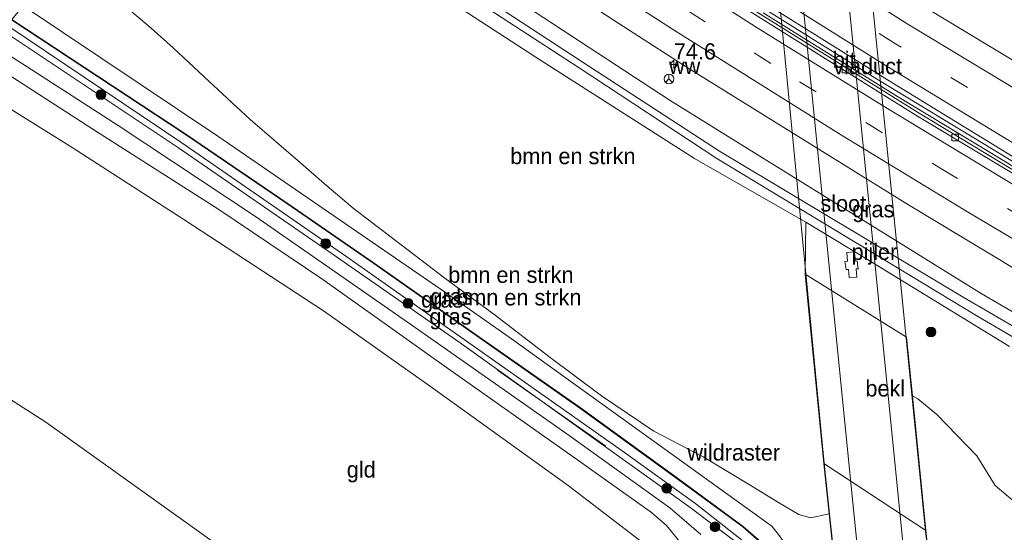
# Model space of a CAD drawing. Header units: millimetres. Extents: x 180000 to 190000, y 466229 to 468626.
# Tile 149 of 202: x 186132 to 186283, y 467002 to 467081. Entities that reach past the tile are written whole.
import ezdxf
from ezdxf.enums import TextEntityAlignment as Align

# ---------------------------------------------------------------- set-up
doc = ezdxf.new("R2010")
doc.units = ezdxf.units.MM
doc.linetypes.add('39strp', pattern=[12, 3, -9])
for name, color, linetype, lineweight in [('af-bs-rasterhekwerk', 8, 'hekwerk', 18), ('as-bs-kilometr', 13, 'Continuous', 18), ('bp-b5-bomenstruiken', 93, 'Continuous', 18), ('bp-b5-grasland', 93, 'Continuous', 18), ('bp-bs-bomenrij', 93, 'laanbep', 18), ('bp-bs-boom', 93, 'Continuous', 18), ('bw-bs-rona', 8, 'Continuous', 18), ('gr-bs-geleiderail', 213, 'geleiderail', 18), ('gw-bs-insteekwatergang', 93, 'Continuous', 18), ('gw-bs-kruinlijn', 93, 'Continuous', 18), ('kd-bs-opnamedtmgrens', 173, 'Continuous', 18), ('kw-b5-landhoofd', 173, 'Continuous', 18), ('kw-b5-pijler', 173, 'Continuous', 18), ('kw-b6-viaduct', 173, 'Continuous', 18), ('mk-bs-39streep 0.15', 8, '39strp', 18), ('mk-bs-streep 0.15', 8, 'Continuous', 18), ('og-b5-bekleding', 253, 'Continuous', 18), ('og-b5-grond_ingericht', 253, 'Continuous', 18), ('og-b5-water', 153, 'Continuous', 18), ('vh-b5-verh_soort', 8, 'Continuous', 18), ('vh-b6-verh_soort', 8, 'Continuous', 18), ('wh-bs-greppel', 133, 'greppel', 18), ('wh-bs-kolk', 8, 'Continuous', 18)]:
    doc.layers.add(name, color=color, linetype=linetype, lineweight=lineweight)
doc.styles.add('rtw_iso', font='iso-rtw.shx')
doc.linetypes.add('geleiderail', pattern='A,2,-1,[175,RTW.shx,S=0.5,R=0,X=0,Y=0],-1', length=4)
doc.linetypes.add('greppel', pattern='A,25.5,-0.01,[14,RTW.shx,S=1,R=0,X=0,Y=0],1,[14,RTW.shx,S=1,R=0,X=0,Y=0],1,[14,RTW.shx,S=1,R=0,X=0,Y=0],1,[14,RTW.shx,S=1,R=0,X=0,Y=0],1,[14,RTW.shx,S=1,R=0,X=0,Y=0],0.5,-0.01', length=30.02)
doc.linetypes.add('hekwerk', pattern='A,7,-1.5,[1,RTW.shx,S=0.75,R=0,X=0,Y=0],-1.5', length=10)
doc.linetypes.add('laanbep', pattern='A,20,-1,[4,RTW.shx,S=0.75,R=0,X=0,Y=0],-1', length=22)

# ---------------------------------------------------------------- blocks, each defined once
blk = doc.blocks.new('kolk')
blk.add_lwpolyline([(-0.5, -0.5), (0.5, -0.5), (0.5, 0.5), (-0.5, 0.5)], close=True)
blk = doc.blocks.new('wegwijzer')
for q in [(-0.53, -0.53), (0, 0.75), (0.53, -0.53)]:
    blk.add_line((0, 0), q)
blk.add_circle((0, 0), 0.75)
blk = doc.blocks.new('dtbattr')
at = {"style": 'rtw_iso'}
blk.add_attdef('TAG', (0.59, 0.87), '', height=2.5, dxfattribs=at)
blk = doc.blocks.new('dtbattr-r')
at = {"style": 'rtw_iso'}
blk.add_attdef('TAG', text='', height=2.5, dxfattribs=at).set_placement((0, 0), align=Align.MIDDLE_CENTER)
blk = doc.blocks.new('d33az_ACAD_1_FMEBLOCK49')
at = {"layer": 'bp-b5-grasland'}
blk.add_polyline3d([(-66.11, 34.76, 67.82), (-71.13, 38.96, 67.68), (-73.97, 43.55, 66.57), (-80.09, 49.93, 65.06), (-83.02, 52.35, 65.06), (-83.88, 52.81, 64.98), (-84.78, 61.88, 62.4), (-100.43, 71.59, 62.41), (-100.3, 79.66, 60.2), (-91.71, 74.43, 60.21), (-68.9, 60.43, 60.23)], dxfattribs=at)
blk.add_polyline3d([(-94.29, 73.58, 62.22), (-94.1, 72.34, 62.6), (-93.72, 72.36, 62.54), (-93.65, 71.11, 63.23), (-92.45, 71.17, 62.9), (-92.56, 72.43, 62.54), (-92.25, 72.42, 62.6), (-92.41, 73.65, 62.23), (-92.71, 73.63, 62.09), (-92.81, 75.04, 61.92), (-94.01, 74.96, 61.93), (-93.91, 73.61, 62.54)], close=True, dxfattribs=at)
blk = doc.blocks.new('boom')
blk.add_hatch(color=256).paths.add_polyline_path([(-0.75, 0, 1), (0.75, 0, 1)])
blk.add_circle((0, 0), 0.75)
blk = doc.blocks.new('d33az_ACAD_1_FMEBLOCK160')
at = {"layer": 'vh-b5-verh_soort'}
for points in [[(31.72, 59.44, 73.42), (29.66, 61.93, 73.44), (27.34, 63.93, 73.37), (15.78, 72.16, 73.26), (-4.64, 86.58, 73.1), (-23.31, 99.9, 72.72), (-39.53, 110.85, 72.35), (-58.1, 122.68, 72.21), (-76.12, 134.32, 72.02)], [(-74.46, 136.3, 72.22), (-54.89, 123.69, 72.32), (-33.71, 109.67, 72.58), (-9.6, 92.88, 73.06), (14.65, 75.85, 73.33), (30.16, 64.66, 73.37), (34.95, 60.55, 73.34)]]:
    blk.add_polyline3d(points, dxfattribs=at)
blk = doc.blocks.new('hecto')
for p, q in [((0, 0.625), (-0.625, 0)), ((0, -0.625), (0, 0.625)), ((-0.625, 0), (0.625, 0)), ((0.625, 0), (0, -0.625))]:
    blk.add_line(p, q)
blk = doc.blocks.new('dtbattr-l')
at = {"style": 'rtw_iso'}
blk.add_attdef('TAG', (0, 0), '', height=2.5, dxfattribs=at)

msp = doc.modelspace()

# ---------------------------------------------------------------- linework, layer by layer
at = {"layer": 'af-bs-rasterhekwerk'}
for points in [[(186207.48, 467031.49, 73.02), (186197.33, 467038.62, 72.99), (186162.21, 467062.76, 72.35), (186132.17, 467082.87, 71.98)], [(186244.97, 466980.24, 73.57), (186239.75, 466987.24, 73.47), (186237.48, 466990.47, 73.4), (186234.08, 466994.21, 73.4), (186230.91, 466997.45, 73.41), (186229.43, 466998.67, 73.41), (186216.22, 467008.83, 73.26), (186195.36, 467023.84, 73.02), (186178.48, 467035.79, 72.67), (186156.98, 467049.88, 72.34), (186139.76, 467061, 72.07), (186122.74, 467071.61, 72.1)], [(186258.14, 466989.03, 73.29), (186257.45, 466989.05, 73.36), (186248.67, 467001.24, 73.28), (186247.66, 467002.53, 73.02), (186207.48, 467031.49, 73.02)]]:
    msp.add_polyline3d(points, dxfattribs=at)
at = {"layer": 'bp-b5-bomenstruiken'}
for points in [[(186188.44, 467089.84, 60.03), (186212.27, 467074.3, 60.12), (186235.72, 467059.33, 60.19), (186252.9, 467049.49, 60.2), (186252.77, 467041.43, 62.41), (186255.64, 467012.2, 70.73), (186256.48, 467004.47, 72.97), (186253.67, 467003.85, 73.02), (186251.78, 467004.34, 73.05), (186248.65, 467006.22, 73.03), (186244.56, 467008.74, 72.92), (186237.04, 467013.27, 72.92), (186229.46, 467017.23, 73.09), (186221.36, 467022.68, 73.13), (186213.23, 467028.74, 72.96), (186204.95, 467035.11, 72.91), (186197.21, 467040.86, 72.75), (186183.09, 467051.66, 72.64), (186178.66, 467055.38, 72.55), (186174.95, 467058.63, 72.51), (186167.19, 467065.34, 72.38), (186160.12, 467071.9, 72.22), (186155.3, 467076.38, 71.97), (186151.91, 467079.45, 71.95), (186148.61, 467082.2, 71.89)], [(186248.67, 467001.24, 73.28), (186247.66, 467002.53, 73.02), (186207.48, 467031.49, 73.02), (186197.33, 467038.62, 72.99), (186162.21, 467062.76, 72.35), (186132.17, 467082.87, 71.98)], [(186148.61, 467082.2, 71.89), (186151.91, 467079.45, 71.95), (186155.3, 467076.38, 71.97), (186160.12, 467071.9, 72.22), (186167.19, 467065.34, 72.38), (186174.95, 467058.63, 72.51), (186178.66, 467055.38, 72.55), (186183.09, 467051.66, 72.64), (186197.21, 467040.86, 72.75), (186204.95, 467035.11, 72.91), (186213.23, 467028.74, 72.96), (186221.36, 467022.68, 73.13), (186229.46, 467017.23, 73.09), (186237.04, 467013.27, 72.92), (186244.56, 467008.74, 72.92), (186248.65, 467006.22, 73.03), (186251.78, 467004.34, 73.05), (186253.67, 467003.85, 73.02), (186256.48, 467004.47, 72.97), (186258.14, 466989.03, 73.29)], [(186293.45, 466976.9, 73.37), (186282.94, 466984.25, 73.2), (186275.51, 466989.21, 73.07), (186272.69, 466990.32, 73.08), (186271.37, 467001.86, 70.9), (186269.32, 467022.65, 64.98), (186270.18, 467022.19, 65.06), (186273.1, 467019.77, 65.06), (186279.23, 467013.39, 66.57), (186282.06, 467008.8, 67.68), (186287.09, 467004.6, 67.82)]]:
    msp.add_polyline3d(points, dxfattribs=at)
msp.add_polyline3d([(186258.14, 466989.03, 73.29), (186254.97, 466988.89, 73.28), (186251.96, 466993.3, 73.25), (186248.98, 466997.48, 73.21), (186243.23, 467002.49, 73.16), (186233.25, 467009.84, 73.06), (186218.07, 467020.88, 73.06), (186202.07, 467032.09, 73.02), (186186.32, 467043.16, 72.82), (186173.07, 467052.32, 72.47), (186157.13, 467063.19, 72.26), (186130.42, 467080.79, 71.62), (186132.17, 467082.87, 71.98), (186162.21, 467062.76, 72.35), (186197.33, 467038.62, 72.99), (186207.48, 467031.49, 73.02), (186247.66, 467002.53, 73.02), (186248.67, 467001.24, 73.28), (186257.45, 466989.05, 73.36)], close=True, dxfattribs=at)
at = {"layer": 'bp-b5-grasland'}
for points in [[(186291.46, 467053.57, 60.1), (186270.1, 467066.45, 60.09), (186240.33, 467085.11, 60.06), (186229.51, 467092.05, 60.01), (186209.51, 467105.1, 60.05), (186189.67, 467118.51, 59.97), (186172.15, 467130.57, 59.92), (186173.29, 467131.93, 60.15), (186191.97, 467119.01, 60.08), (186213.1, 467104.85, 60.11), (186233.62, 467091.45, 60.12), (186265.49, 467071.45, 60.16), (186285.55, 467059.16, 60.11)], [(186309.11, 467021.41, 60.1), (186279.93, 467038.49, 60.11), (186231.95, 467068.26, 60.09), (186212.46, 467081.01, 60.03), (186183.82, 467099.81, 60.06), (186159.77, 467115.8, 60.11), (186163.72, 467120.52, 60.25), (186182.85, 467107.51, 60.2), (186202.79, 467094.1, 60.24), (186223.32, 467080.63, 60.27), (186234.6, 467073.37, 60.36), (186268.45, 467052.33, 60.42), (186285.26, 467042.15, 60.4)], [(186309.64, 467018.94, 59.67), (186277.16, 467037.91, 59.65), (186239.58, 467060.44, 59.48), (186219.57, 467073.47, 59.42), (186187.07, 467094.75, 59.48), (186158.23, 467113.96, 59.5), (186159.77, 467115.8, 60.11), (186183.82, 467099.81, 60.06), (186212.46, 467081.01, 60.03), (186231.95, 467068.26, 60.09), (186279.93, 467038.49, 60.11), (186309.11, 467021.41, 60.1)], [(186284.29, 467030.27, 60.23), (186261.49, 467044.27, 60.21), (186252.9, 467049.49, 60.2), (186235.72, 467059.33, 60.19), (186212.27, 467074.3, 60.12), (186188.44, 467089.84, 60.03), (186170.08, 467101.68, 60.15), (186156.2, 467111.53, 60.11), (186157.65, 467113.27, 59.5), (186185.23, 467094.61, 59.42), (186217.95, 467073.3, 59.33), (186239.15, 467059.32, 59.54), (186279.24, 467035.04, 59.69), (186307.8, 467018.27, 59.65)], [(186291.94, 467070.19, 60.13), (186270.71, 467082.99, 60.14)], [(186248.9, 466997.41, 73.21), (186243.17, 467002.42, 73.16), (186233.19, 467009.76, 73.06), (186218.01, 467020.79, 73.06), (186202.02, 467032, 73.02), (186186.27, 467043.08, 72.82), (186173.01, 467052.24, 72.47), (186157.07, 467063.1, 72.26), (186130.37, 467080.71, 71.62), (186130.42, 467080.79, 71.62), (186157.13, 467063.19, 72.26), (186173.07, 467052.32, 72.47), (186186.32, 467043.16, 72.82), (186202.07, 467032.09, 73.02), (186218.07, 467020.88, 73.06), (186233.25, 467009.84, 73.06), (186243.23, 467002.49, 73.16), (186248.98, 466997.48, 73.21)], [(186236.67, 467001.26, 73.34), (186231.89, 467005.37, 73.37), (186216.38, 467016.56, 73.33), (186192.12, 467033.59, 73.06), (186168.01, 467050.38, 72.58), (186146.84, 467064.4, 72.32), (186127.27, 467077.01, 72.22), (186129.01, 467079.1, 72.03), (186156.13, 467060.98, 72.12), (186179.86, 467044.59, 72.64), (186199.58, 467030.83, 72.98), (186226.14, 467011.81, 73.3), (186234.85, 467005.6, 73.31), (186243.35, 466999.14, 73.28)], [(186229.43, 466998.67, 73.41), (186216.22, 467008.83, 73.26), (186195.36, 467023.84, 73.02), (186178.48, 467035.79, 72.67), (186156.98, 467049.88, 72.34), (186139.76, 467061, 72.07), (186122.74, 467071.61, 72.1), (186125.61, 467075.03, 72.02), (186143.63, 467063.39, 72.21), (186162.19, 467051.56, 72.35), (186178.41, 467040.61, 72.72), (186197.09, 467027.29, 73.1), (186217.51, 467012.87, 73.26), (186229.07, 467004.64, 73.37), (186231.39, 467002.64, 73.44), (186233.45, 467000.15, 73.42)]]:
    msp.add_polyline3d(points, dxfattribs=at)
for points in [[(186251.69, 466991.29, 73.08), (186251.3, 466991.19, 73.11), (186250.54, 466991.68, 73.23), (186247.29, 466995.67, 73.22), (186243.35, 466999.14, 73.28), (186234.85, 467005.6, 73.31), (186226.14, 467011.81, 73.3), (186199.58, 467030.83, 72.98), (186179.86, 467044.59, 72.64), (186156.13, 467060.98, 72.12), (186129.01, 467079.1, 72.03), (186129.69, 467079.9, 71.61), (186156.48, 467061.82, 71.71), (186182.12, 467044.14, 72.2), (186224.9, 467013.92, 72.71), (186235.94, 467006.01, 72.96), (186243.68, 466999.85, 72.94), (186247.56, 466996.37, 72.94), (186250.75, 466992.58, 73.02)], [(186252, 466991.94, 73.17), (186251.69, 466991.29, 73.08), (186250.75, 466992.58, 73.02), (186247.56, 466996.37, 72.94), (186243.68, 466999.85, 72.94), (186235.94, 467006.01, 72.96), (186224.9, 467013.92, 72.71), (186182.12, 467044.14, 72.2), (186156.48, 467061.82, 71.71), (186129.69, 467079.9, 71.61), (186130.37, 467080.71, 71.62), (186157.07, 467063.1, 72.26), (186173.01, 467052.24, 72.47), (186186.27, 467043.08, 72.82), (186202.02, 467032, 73.02), (186218.01, 467020.79, 73.06), (186233.19, 467009.76, 73.06), (186243.17, 467002.42, 73.16), (186248.9, 466997.41, 73.21), (186251.87, 466993.26, 73.25)]]:
    msp.add_polyline3d(points, close=True, dxfattribs=at)
at = {"layer": 'bp-bs-bomenrij'}
msp.add_polyline3d([(186205.32, 467026.64, 72.98), (186222.06, 467014.89, 72.95)], dxfattribs=at)
at = {"layer": 'gr-bs-geleiderail'}
for points in [[(186235.86, 467089.24, 60.97), (186248.44, 467081.21, 62.86), (186263.51, 467071.78, 62.85), (186281.68, 467060.78, 60.89)], [(186246.29, 467081.79, 62.87), (186266.76, 467069.05, 62.85)], [(186281.29, 467060.23, 60.86), (186266.76, 467069.05, 62.85)], [(186281.29, 467060.23, 60.86), (186292.64, 467053.32, 60.86), (186315.56, 467039.93, 60.86), (186338.72, 467026.63, 60.88), (186356.27, 467016.74, 60.84), (186381.76, 467002.67, 60.84), (186398.3, 466993.82, 60.84), (186419.58, 466982.59, 60.84)], [(186281.68, 467060.78, 60.89), (186293.04, 467053.88, 60.89), (186315.95, 467040.48, 60.89), (186339.11, 467027.18, 60.92), (186356.67, 467017.3, 60.88), (186382.15, 467003.23, 60.88), (186398.7, 466994.38, 60.88), (186419.97, 466983.14, 60.88)]]:
    msp.add_polyline3d(points, dxfattribs=at)
at = {"layer": 'gw-bs-insteekwatergang'}
for points in [[(186159.77, 467115.8, 60.11), (186183.82, 467099.81, 60.06), (186212.46, 467081.01, 60.03), (186231.95, 467068.26, 60.09), (186279.93, 467038.49, 60.11), (186309.11, 467021.41, 60.1)], [(186284.29, 467030.27, 60.23), (186261.49, 467044.27, 60.21), (186252.9, 467049.49, 60.2), (186235.72, 467059.33, 60.19), (186212.27, 467074.3, 60.12), (186188.44, 467089.84, 60.03), (186170.08, 467101.68, 60.15), (186156.2, 467111.53, 60.11)], [(186130.37, 467080.71, 71.62), (186157.07, 467063.1, 72.26), (186173.01, 467052.24, 72.47), (186186.27, 467043.08, 72.82), (186202.02, 467032, 73.02), (186218.01, 467020.79, 73.06), (186233.19, 467009.76, 73.06), (186243.17, 467002.42, 73.16), (186248.9, 466997.41, 73.21), (186251.87, 466993.26, 73.25), (186252, 466991.94, 73.17), (186251.69, 466991.29, 73.08), (186251.3, 466991.19, 73.11), (186250.54, 466991.68, 73.23), (186247.29, 466995.67, 73.22), (186243.35, 466999.14, 73.28), (186234.85, 467005.6, 73.31), (186226.14, 467011.81, 73.3), (186199.58, 467030.83, 72.98), (186179.86, 467044.59, 72.64), (186156.13, 467060.98, 72.12), (186129.01, 467079.1, 72.03)]]:
    msp.add_polyline3d(points, dxfattribs=at)
at = {"layer": 'gw-bs-kruinlijn'}
for points in [[(186137.89, 467089.69, 71.94), (186138.37, 467089.38, 71.94), (186143.9, 467085.47, 71.87), (186148.61, 467082.2, 71.89), (186151.91, 467079.45, 71.95), (186155.3, 467076.38, 71.97), (186160.12, 467071.9, 72.22), (186167.19, 467065.34, 72.38), (186174.95, 467058.63, 72.51), (186178.66, 467055.38, 72.55), (186183.09, 467051.66, 72.64), (186197.21, 467040.86, 72.75), (186204.95, 467035.11, 72.91), (186213.23, 467028.74, 72.96), (186221.36, 467022.68, 73.13), (186229.46, 467017.23, 73.09), (186237.04, 467013.27, 72.92), (186244.56, 467008.74, 72.92), (186248.65, 467006.22, 73.03), (186251.78, 467004.34, 73.05), (186253.67, 467003.85, 73.02)], [(186256.48, 467004.47, 72.97), (186253.67, 467003.85, 73.02)]]:
    msp.add_polyline3d(points, dxfattribs=at)
at = {"layer": 'kd-bs-opnamedtmgrens'}
msp.add_polyline3d([(186098.4, 467042.56, 72.76), (186135.67, 467018.6, 72.75), (186212.79, 466963.36, 73.95), (186229.65, 466940.89, 74.18), (186230.27, 466809.52, 75.62), (186229.93, 466806.71, 75.79), (186229.98, 466802.84, 75.59), (186267.97, 466804.31, 75.36), (186274.61, 466804.41, 75.3), (186277.85, 466804.41, 75.27), (186281.14, 466804.37, 75.4), (186286.42, 466804.91, 75.47), (186293.29, 466805.11, 75.26), (186371.35, 466806.77, 74.81)], dxfattribs=at)
at = {"layer": 'kw-b5-landhoofd'}
msp.add_polyline3d([(186268.41, 466989.84, 73.23), (186261.77, 466989.03, 73.22), (186261.76, 466989.21, 73.22), (186258.14, 466989.03, 73.29), (186256.48, 467004.47, 72.97), (186255.64, 467012.2, 70.73), (186271.37, 467001.86, 70.9), (186272.69, 466990.32, 73.08), (186268.9, 466990.13, 73.25), (186268.91, 466989.84, 73.25)], close=True, dxfattribs=at)
at = {"layer": 'kw-b5-pijler'}
msp.add_polyline3d([(186260.39, 467044.88, 61.92), (186260.49, 467043.47, 62.09), (186260.79, 467043.49, 62.23), (186260.95, 467042.25, 62.6), (186260.64, 467042.27, 62.54), (186260.75, 467041.01, 62.9), (186259.55, 467040.95, 63.23), (186259.48, 467042.19, 62.54), (186259.1, 467042.17, 62.6), (186258.91, 467043.42, 62.22), (186259.29, 467043.45, 62.54), (186259.19, 467044.79, 61.93)], close=True, dxfattribs=at)
at = {"layer": 'kw-b6-viaduct'}
msp.add_polyline3d([(186258.19, 466989.08, 73.29), (186256.53, 467004.47, 72.97), (186255.69, 467012.25, 72.86), (186248.66, 467085.28, 71.54), (186242.88, 467142.69, 70.78), (186241.71, 467154.4, 70.66), (186241.6, 467155.47, 70.86), (186245.06, 467155.79, 70.61), (186245.13, 467155.2, 70.61), (186245.18, 467154.8, 70.61), (186245.88, 467154.84, 70.6), (186251.22, 467155.35, 70.6), (186252.33, 467155.47, 70.69), (186252.3, 467155.75, 70.69), (186252.21, 467156.55, 70.71), (186255.83, 467156.86, 70.68), (186255.94, 467155.81, 70.68), (186257.24, 467142.91, 70.64), (186257.97, 467136.15, 70.72), (186259.84, 467116.48, 71.26), (186265.14, 467063.89, 71.94), (186271.32, 467001.85, 73.04), (186272.63, 466990.37, 73.08)], dxfattribs=at)
at = {"layer": 'mk-bs-39streep 0.15'}
for points in [[(186486.25, 466956.66, 60.09), (186481.08, 466959.33, 60.09), (186459.17, 466970.09, 60.13), (186437.37, 466981.07, 60.15), (186415.73, 466992.3, 60.15), (186394.09, 467003.84, 60.25), (186372.65, 467015.48, 60.28), (186351.31, 467027.31, 60.29), (186330.09, 467039.4, 60.29), (186309, 467051.63, 60.26), (186288.07, 467064.01, 60.25), (186266.73, 467077.01, 60.24), (186235.72, 467096.54, 60.18), (186215.3, 467109.94, 60.17), (186194.99, 467123.54, 60.13), (186176.74, 467136.04, 60.15)], [(186168.51, 467126.22, 60.19), (186176.02, 467120.97, 60.19), (186199.85, 467104.82, 60.16), (186224.68, 467088.49, 60.19), (186251.93, 467071.16, 60.22), (186273.68, 467057.77, 60.22), (186297.87, 467043.28, 60.22), (186321.12, 467029.72, 60.23), (186348.36, 467014.25, 60.26), (186377.62, 466998.13, 60.29), (186401.94, 466985.1, 60.28), (186427.42, 466971.81, 60.27), (186457.39, 466956.67, 60.26), (186478.4, 466946.39, 60.27)]]:
    msp.add_polyline3d(points, dxfattribs=at)
at = {"layer": 'mk-bs-streep 0.15'}
for points in [[(186488.61, 466959.78, 59.97), (186482.87, 466962.52, 59.97), (186461.23, 466973.14, 60.03), (186439.21, 466984.24, 60.03), (186417.36, 466995.57, 60.08), (186395.73, 467007.12, 60.21), (186374.98, 467018.41, 60.21), (186353.34, 467030.38, 60.18), (186332, 467042.55, 60.22), (186311.23, 467054.56, 60.16), (186290.27, 467067, 60.09), (186268.6, 467080.07, 59.99), (186237.88, 467099.53, 60.1), (186217.54, 467112.84, 59.92), (186197.05, 467126.55, 60.01), (186179.1, 467138.86, 60.04)], [(186484.08, 466953.84, 60.09), (186480.08, 466955.78, 60.11), (186457.81, 466966.7, 60.09), (186436.25, 466977.56, 60.14), (186414.28, 466988.95, 60.14), (186392.77, 467000.4, 60.25), (186371.48, 467011.99, 60.25), (186350.26, 467023.71, 60.25), (186328.75, 467035.96, 60.24), (186307.91, 467048.07, 60.28), (186286.66, 467060.61, 60.11), (186265.51, 467073.49, 60.24), (186234.29, 467093.11, 60.16), (186213.44, 467106.75, 60.07), (186193.08, 467120.42, 60.11), (186174.36, 467133.21, 60.16)], [(186170.81, 467128.97, 60.1), (186172.99, 467127.44, 60.1), (186195.01, 467112.39, 60.09), (186217.01, 467097.75, 60.08), (186245.21, 467079.6, 60.13), (186264.73, 467067.5, 60.13), (186289.41, 467052.54, 60.14), (186315.22, 467037.33, 60.14), (186341.99, 467021.99, 60.17), (186367.06, 467008.03, 60.2), (186391.87, 466994.56, 60.2), (186419.54, 466979.97, 60.18), (186454.22, 466962.27, 60.19), (186480.61, 466949.27, 60.19)], [(186166.18, 467123.44, 60.27), (186169.76, 467120.92, 60.27), (186190.59, 467106.71, 60.26), (186209.69, 467093.96, 60.26), (186232.48, 467079.2, 60.3), (186258.39, 467062.92, 60.31), (186277.28, 467051.38, 60.31), (186304.08, 467035.45, 60.32), (186332.24, 467019.21, 60.34), (186356.59, 467005.54, 60.37), (186382.25, 466991.52, 60.39), (186410.36, 466976.58, 60.37), (186437.39, 466962.67, 60.37), (186464.86, 466948.95, 60.36), (186476.16, 466943.47, 60.36)]]:
    msp.add_polyline3d(points, dxfattribs=at)
at = {"layer": 'og-b5-bekleding'}
msp.add_polyline3d([(186269.32, 467022.65, 64.98), (186271.37, 467001.86, 70.9), (186255.64, 467012.2, 70.73), (186252.77, 467041.43, 62.41), (186268.42, 467031.72, 62.4)], close=True, dxfattribs=at)
at = {"layer": 'og-b5-grond_ingericht'}
msp.add_polyline3d([(186212.79, 466963.36, 73.95), (186135.67, 467018.6, 72.75), (186098.4, 467042.56, 72.76), (186122.74, 467071.61, 72.1), (186139.76, 467061, 72.07), (186156.98, 467049.88, 72.34), (186178.48, 467035.79, 72.67), (186195.36, 467023.84, 73.02), (186216.22, 467008.83, 73.26), (186229.43, 466998.67, 73.41)], dxfattribs=at)
at = {"layer": 'og-b5-water'}
msp.add_polyline3d([(186343.79, 466987.2, 59.16), (186343.33, 466986.81, 59.17), (186342.9, 466986.97, 59.18), (186329.33, 466999.55, 59.33), (186319.97, 467008.38, 59.5), (186312.71, 467014.78, 59.62), (186307.8, 467018.27, 59.65), (186279.24, 467035.04, 59.69), (186239.15, 467059.32, 59.54), (186217.95, 467073.3, 59.33), (186185.23, 467094.61, 59.42), (186157.65, 467113.27, 59.5), (186158.23, 467113.96, 59.5), (186187.07, 467094.75, 59.48), (186219.57, 467073.47, 59.42), (186239.58, 467060.44, 59.48), (186277.16, 467037.91, 59.65), (186309.64, 467018.94, 59.67), (186321.99, 467009.22, 59.57), (186338.32, 466993.5, 59.33), (186343.61, 466987.98, 59.18)], close=True, dxfattribs=at)
at = {"layer": 'vh-b5-verh_soort'}
for points in [[(186285.55, 467059.16, 60.11), (186265.49, 467071.45, 60.16), (186233.62, 467091.45, 60.12), (186213.1, 467104.85, 60.11), (186191.97, 467119.01, 60.08), (186173.29, 467131.93, 60.15), (186174.36, 467133.21, 60.16), (186176.74, 467136.04, 60.15), (186179.1, 467138.86, 60.04), (186181.47, 467141.7, 60.09), (186199.09, 467129.57, 60.02), (186219.24, 467116.03, 60.06), (186239.81, 467102.57, 60.07), (186270.71, 467082.99, 60.14), (186291.94, 467070.19, 60.13)], [(186285.26, 467042.15, 60.4), (186268.45, 467052.33, 60.42), (186234.6, 467073.37, 60.36), (186223.32, 467080.63, 60.27), (186202.79, 467094.1, 60.24), (186182.85, 467107.51, 60.2), (186163.72, 467120.52, 60.25), (186171.82, 467130.18, 59.99), (186189.34, 467118.12, 60.03), (186209.25, 467104.7, 60.08), (186229.21, 467091.58, 60.11), (186240.09, 467084.7, 60.12), (186269.85, 467066, 60.2), (186291.22, 467053.12, 60.19)], [(186291.22, 467053.12, 60.19), (186269.85, 467066, 60.2), (186240.09, 467084.7, 60.12), (186229.21, 467091.58, 60.11), (186209.25, 467104.7, 60.08), (186189.34, 467118.12, 60.03), (186171.82, 467130.18, 59.99), (186172.15, 467130.57, 59.92), (186189.67, 467118.51, 59.97), (186209.51, 467105.1, 60.05), (186229.51, 467092.05, 60.01), (186240.33, 467085.11, 60.06), (186270.1, 467066.45, 60.09), (186291.46, 467053.57, 60.1)]]:
    msp.add_polyline3d(points, dxfattribs=at)
at = {"layer": 'vh-b6-verh_soort'}
msp.add_polyline3d([(186268.4, 466989.94, 73.23), (186261.86, 466989.14, 73.22), (186261.85, 466989.32, 73.22), (186259.55, 467011.79, 72.84), (186252.27, 467085.07, 71.67), (186245.25, 467154.46, 70.61), (186252.31, 467155.29, 70.69), (186256.2, 467116.28, 71.31), (186261.5, 467063.39, 72.05), (186268.8, 466990.22, 73.25), (186268.81, 466989.94, 73.25)], close=True, dxfattribs=at)
at = {"layer": 'wh-bs-greppel'}
msp.add_polyline3d([(186250.75, 466992.58, 73.02), (186247.56, 466996.37, 72.94), (186243.68, 466999.85, 72.94), (186235.94, 467006.01, 72.96), (186224.9, 467013.92, 72.71), (186182.12, 467044.14, 72.2), (186156.48, 467061.82, 71.71), (186129.69, 467079.9, 71.61)], dxfattribs=at)

# ---------------------------------------------------------------- block references
at = {"layer": 'af-bs-rasterhekwerk'}
ref = msp.add_blockref('dtbattr-l', (186234.61, 467011.93, 73.02), dxfattribs=at)
ref.add_attrib('TAG', 'wildraster', dxfattribs={"layer": '0', "height": 2.5, "style": 'rtw_iso'}).set_placement((186234.61, 467011.93, 73.02), align=Align.BOTTOM_LEFT)
at = {"layer": 'as-bs-kilometr'}
ref = msp.add_blockref('dtbattr', (186232.52, 467073.85, 60.16), dxfattribs=at)
ref.add_attrib('TAG', '74.6', dxfattribs={"layer": '0', "height": 2.5, "style": 'rtw_iso'}).set_placement((186232.52, 467073.85, 60.16), align=Align.BOTTOM_LEFT)
msp.add_blockref('hecto', (186232.52, 467073.85, 60.16), dxfattribs=at)
at = {"layer": 'bp-b5-bomenstruiken'}
ref = msp.add_blockref('dtbattr-r', (186207.3, 467057.69, 69.68), dxfattribs=at)
ref.add_attrib('TAG', 'bmn en strkn', dxfattribs={"layer": '0', "height": 2.5, "style": 'rtw_iso'}).set_placement((186207.3, 467057.69, 69.68), align=Align.BOTTOM_LEFT)
ref = msp.add_blockref('dtbattr-r', (186197.74, 467039.36, 72.66), dxfattribs=at)
ref.add_attrib('TAG', 'bmn en strkn', dxfattribs={"layer": '0', "height": 2.5, "style": 'rtw_iso'}).set_placement((186197.74, 467039.36, 72.66), align=Align.BOTTOM_LEFT)
ref = msp.add_blockref('dtbattr-r', (186198.96, 467035.88, 72.87), dxfattribs=at)
ref.add_attrib('TAG', 'bmn en strkn', dxfattribs={"layer": '0', "height": 2.5, "style": 'rtw_iso'}).set_placement((186198.96, 467035.88, 72.87), align=Align.BOTTOM_LEFT)
at = {"layer": 'bp-b5-grasland'}
ref = msp.add_blockref('dtbattr-r', (186260.04, 467049.48, 59.68), dxfattribs=at)
ref.add_attrib('TAG', 'gras', dxfattribs={"layer": '0', "height": 2.5, "style": 'rtw_iso'}).set_placement((186260.04, 467049.48, 59.68), align=Align.BOTTOM_LEFT)
msp.add_blockref('d33az_ACAD_1_FMEBLOCK49', (186353.2, 466969.84), dxfattribs=at)
ref = msp.add_blockref('dtbattr-r', (186194.99, 467036, 72.71), dxfattribs=at)
ref.add_attrib('TAG', 'gras', dxfattribs={"layer": '0', "height": 2.5, "style": 'rtw_iso'}).set_placement((186194.99, 467036, 72.71), align=Align.BOTTOM_LEFT)
ref = msp.add_blockref('dtbattr-r', (186193.56, 467035.54, 72.76), dxfattribs=at)
ref.add_attrib('TAG', 'gras', dxfattribs={"layer": '0', "height": 2.5, "style": 'rtw_iso'}).set_placement((186193.56, 467035.54, 72.76), align=Align.BOTTOM_LEFT)
ref = msp.add_blockref('dtbattr-r', (186194.83, 467032.92, 72.97), dxfattribs=at)
ref.add_attrib('TAG', 'gras', dxfattribs={"layer": '0', "height": 2.5, "style": 'rtw_iso'}).set_placement((186194.83, 467032.92, 72.97), align=Align.BOTTOM_LEFT)
at = {"layer": 'bp-bs-boom'}
for p in [(186144.17, 467069.16, 71.98), (186178.82, 467046.16, 72.27), (186191.53, 467036.95, 72.62), (186272.2, 467032.53, 61.66), (186231.44, 467008.39, 72.95), (186238.89, 467002.44, 72.92)]:
    msp.add_blockref('boom', p, dxfattribs=at)
at = {"layer": 'bw-bs-rona'}
ref = msp.add_blockref('dtbattr', (186231.78, 467071.6, 60.06), dxfattribs=at)
ref.add_attrib('TAG', 'ww', dxfattribs={"layer": '0', "height": 2.5, "style": 'rtw_iso'}).set_placement((186231.78, 467071.6, 60.06), align=Align.BOTTOM_LEFT)
msp.add_blockref('wegwijzer', (186231.78, 467071.6, 60.06), dxfattribs=at)
at = {"layer": 'kw-b5-pijler'}
ref = msp.add_blockref('dtbattr-r', (186259.93, 467042.91, 62.45), dxfattribs=at)
ref.add_attrib('TAG', 'pijler', dxfattribs={"layer": '0', "height": 2.5, "style": 'rtw_iso'}).set_placement((186259.93, 467042.91, 62.45), align=Align.BOTTOM_LEFT)
at = {"layer": 'kw-b6-viaduct'}
ref = msp.add_blockref('dtbattr-r', (186257.12, 467071.57, 71.76), dxfattribs=at)
ref.add_attrib('TAG', 'viaduct', dxfattribs={"layer": '0', "height": 2.5, "style": 'rtw_iso'}).set_placement((186257.12, 467071.57, 71.76), align=Align.BOTTOM_LEFT)
at = {"layer": 'og-b5-bekleding'}
ref = msp.add_blockref('dtbattr-r', (186262.07, 467021.82, 66.28), dxfattribs=at)
ref.add_attrib('TAG', 'bekl', dxfattribs={"layer": '0', "height": 2.5, "style": 'rtw_iso'}).set_placement((186262.07, 467021.82, 66.28), align=Align.BOTTOM_LEFT)
at = {"layer": 'og-b5-grond_ingericht'}
ref = msp.add_blockref('dtbattr-r', (186182.09, 467009.3, 73.81), dxfattribs=at)
ref.add_attrib('TAG', 'gld', dxfattribs={"layer": '0', "height": 2.5, "style": 'rtw_iso'}).set_placement((186182.09, 467009.3, 73.81), align=Align.BOTTOM_LEFT)
at = {"layer": 'og-b5-water'}
ref = msp.add_blockref('dtbattr-r', (186255.13, 467050.38, 59.45), dxfattribs=at)
ref.add_attrib('TAG', 'sloot', dxfattribs={"layer": '0', "height": 2.5, "style": 'rtw_iso'}).set_placement((186255.13, 467050.38, 59.45), align=Align.BOTTOM_LEFT)
at = {"layer": 'vh-b5-verh_soort'}
msp.add_blockref('d33az_ACAD_1_FMEBLOCK160', (186201.73, 466940.71), dxfattribs=at)
at = {"layer": 'vh-b6-verh_soort'}
ref = msp.add_blockref('dtbattr-r', (186257.03, 467072.57, 72.3), dxfattribs=at)
ref.add_attrib('TAG', 'bit', dxfattribs={"layer": '0', "height": 2.5, "style": 'rtw_iso'}).set_placement((186257.03, 467072.57, 72.3), align=Align.BOTTOM_LEFT)
at = {"layer": 'wh-bs-kolk'}
for p in [(186259, 467073.03, 61.94), (186275.91, 467062.55, 61.93)]:
    msp.add_blockref('kolk', p, dxfattribs=at)

doc.saveas('drawing.dxf')
